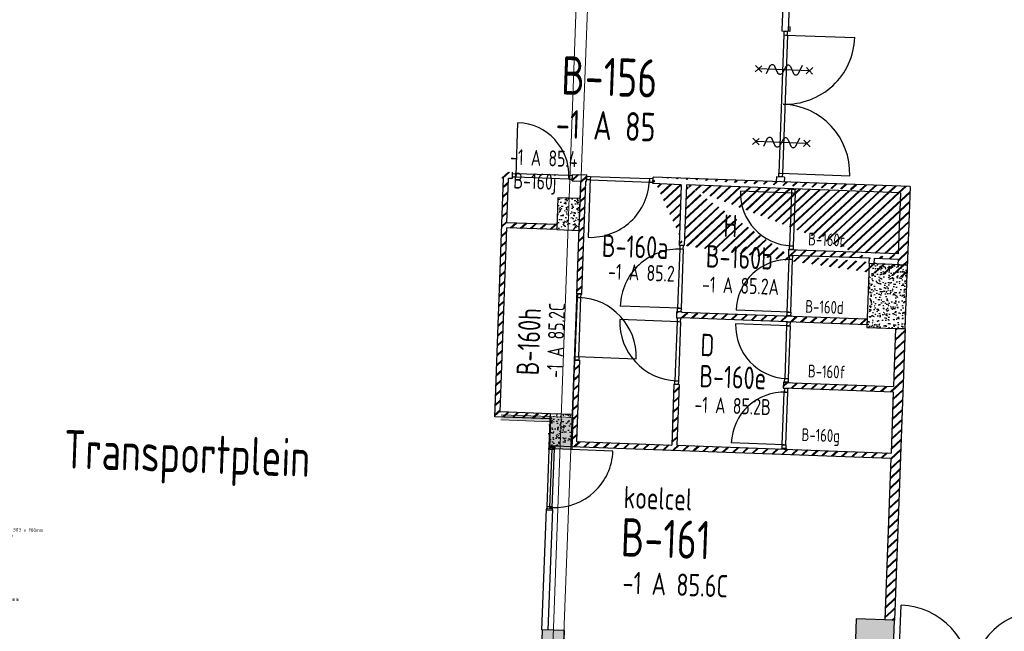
# Model space of a CAD drawing. Header units: millimetres. Extents: x 119024465 to 119292677, y 483022511 to 483148062.
# Tile 87 of 162: x 119100415 to 119115853, y 483065751 to 483075342. Entities that reach past the tile are written whole.
import ezdxf
from ezdxf.enums import TextEntityAlignment as Align

# ---------------------------------------------------------------- set-up
doc = ezdxf.new("R2010")
doc.units = ezdxf.units.MM
doc.header["$LTSCALE"] = 100
doc.linetypes.add('ACAD_ISO07W100', pattern=[3, 0, -3])
doc.layers.get('0').update_dxf_attribs({"linetype": 'CONTINUOUS'})
doc.layers.get('Defpoints').update_dxf_attribs({"linetype": 'CONTINUOUS'})
doc.layers.add('(22) Binnenwanden', color=1, linetype='CONTINUOUS', lineweight=0)
for name, color, linetype in [('200', 2, 'CONTINUOUS'), ('200-3D', 1, 'CONTINUOUS'), ('204', 1, 'CONTINUOUS'), ('22 Binnenwanden', 7, 'CONTINUOUS'), ('22 Binnenwanden Doorsnede-arcering', 7, 'CONTINUOUS'), ('28 Hoofddraagconstrunctie.CONSTRUCTEUR', 7, 'CONTINUOUS'), ('28 Hoofddraagconstrunctie.CONSTRUCTEUR Doorsnede-arcering', 7, 'CONTINUOUS'), ('AL22----', 2, 'CONTINUOUS'), ('AL22----_ARC', 8, 'CONTINUOUS'), ('AL28----', 4, 'CONTINUOUS'), ('AL28----_ARC', 8, 'CONTINUOUS'), ('AL32----', 6, 'CONTINUOUS'), ('APPARAAT', 3, 'CONTINUOUS'), ('BEMATING', 7, 'CONTINUOUS'), ('BT00----_HOTELNRS', 3, 'CONTINUOUS'), ('BT00----_RUIMTENRS', 7, 'CONTINUOUS'), ('BT00----_TEKST', 1, 'CONTINUOUS'), ('LAYER22', 12, 'CONTINUOUS'), ('LAYER32', 7, 'CONTINUOUS')]:
    doc.layers.add(name, color=color, linetype=linetype)
doc.layers.add('AL$3----_Hulplijnen', color=6, linetype='ACAD_ISO07W100', plot=False)
doc.styles.get("Standard").update_dxf_attribs({"font": 'ISOCP.SHX'})
doc.dimstyles.new('GB-HOME', dxfattribs={"dimscale": 20, "dimtxt": 2.5, "dimasz": 2.5, "dimexe": 1, "dimexo": 1, "dimgap": 1, "dimtad": 1, "dimdec": 0, "dimzin": 0, "dimdsep": 46, "dimtxsty": 'Standard', "dimcen": 0.09, "dimadec": 0, "dimazin": 0, "dimtfac": 1, "dimtdec": 0, "dimtofl": 0, "dimtmove": 0, "dimatfit": 3, "dimfxl": 1, "dimtolj": 1, "dimtzin": 0, "dimarcsym": 0})
pattern_1 = [(42.91200747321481, (119019962.2742813, 483024813.6206701), (-74.89618102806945, 80.56402464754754), []), (42.91200747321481, (119019962.8207955, 483024828.6107109), (-74.89618102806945, 80.56402464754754), [])]

# ---------------------------------------------------------------- blocks, each defined once
blk = doc.blocks.new('KOLOM')
at = {"layer": 'AL28----', "linetype": 'Continuous'}
for p, q in [((0.5, 0.5), (-0.5, 0.5)), ((-0.5, 0.5), (-0.5, -0.5)), ((0.5, -0.5), (0.5, 0.5)), ((-0.5, -0.5), (0.5, -0.5))]:
    blk.add_line(p, q, dxfattribs=at)
blk = doc.blocks.new('500X350')
at = {"layer": 'AL28----_ARC'}
h = blk.add_hatch(dxfattribs=at)
h.set_pattern_fill('AR-CONC', color=256, style=0)
h.set_pattern_definition([(50, (-84509.61414888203, -60757.03995125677), (182.1846689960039, -15.93908553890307), [19.05, -209.55]), (355, (-84509.61414888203, -60757.03995125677), (-35.24282597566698, 191.05664288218), [15.24, -167.64]), (100.451, (-84494.43214888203, -60758.36820125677), (146.9425016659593, 175.1166878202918), [16.19, -178.09]), (46.18420000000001, (-84509.61414888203, -60706.23995125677), (271.0790408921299, -42.04232793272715), [28.575, -314.325]), (96.6356, (-84487.02424888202, -60709.74345125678), (237.4042344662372, 247.4255558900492), [24.285, -267.135]), (351.1840000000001, (-84509.61414888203, -60706.23995125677), (237.4046058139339, 247.4251178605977), [22.86, -251.46]), (21, (-84484.21414888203, -60718.93995125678), (151.6148798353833, -102.2655185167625), [19.05, -209.55]), (326.0000000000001, (-84484.21414888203, -60718.93995125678), (61.80202834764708, 184.1879661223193), [15.24, -167.64]), (71.4514, (-84471.57964888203, -60727.46205125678), (213.4164907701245, 81.92285771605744), [16.19, -178.09]), (37.50000000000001, (-84509.61414888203, -60757.03995125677), (3.088603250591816, 84.55503887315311), [0, -165.608, 0, -170.18, 0, -168.275]), (7.499999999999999, (-84509.61414888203, -60757.03995125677), (66.81966251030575, 100.1805748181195), [0, -97.028, 0, -161.798, 0, -64.135]), (327.5, (-84566.25614888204, -60757.03995125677), (135.5905951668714, -5.72874399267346), [0, -63.5, 0, -198.12, 0, -262.89]), (317.5, (-84591.65614888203, -60757.03995125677), (148.129181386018, 25.42649103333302), [0, -82.55, 0, -131.572, 0, -186.69])])
h.paths.add_polyline_path([(-250, 175), (-250, -175), (250, -175), (250, 175)])
at = {"layer": 'AL28----', "xscale": 500, "yscale": 350, "zscale": 2600}
blk.add_blockref('KOLOM', (0, 0), dxfattribs=at)
blk = doc.blocks.new('600x1000')
at = {"layer": 'AL28----_ARC'}
h = blk.add_hatch(dxfattribs=at)
h.set_pattern_fill('AR-CONC', color=256, style=0)
h.set_pattern_definition([(50, (-93318.17656066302, -55761.95239594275), (182.1846689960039, -15.93908553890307), [19.05, -209.55]), (355, (-93318.17656066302, -55761.95239594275), (-35.24282597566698, 191.05664288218), [15.24, -167.64]), (100.451, (-93302.99456066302, -55763.28064594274), (146.9425016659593, 175.1166878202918), [16.19, -178.09]), (46.18420000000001, (-93318.17656066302, -55711.15239594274), (271.0790408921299, -42.04232793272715), [28.575, -314.325]), (96.6356, (-93295.58666066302, -55714.65589594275), (237.4042344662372, 247.4255558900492), [24.285, -267.135]), (351.1840000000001, (-93318.17656066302, -55711.15239594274), (237.4046058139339, 247.4251178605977), [22.86, -251.46]), (21, (-93292.77656066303, -55723.85239594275), (151.6148798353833, -102.2655185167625), [19.05, -209.55]), (326.0000000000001, (-93292.77656066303, -55723.85239594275), (61.80202834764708, 184.1879661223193), [15.24, -167.64]), (71.4514, (-93280.14206066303, -55732.37449594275), (213.4164907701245, 81.92285771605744), [16.19, -178.09]), (37.50000000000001, (-93318.17656066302, -55761.95239594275), (3.088603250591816, 84.55503887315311), [0, -165.608, 0, -170.18, 0, -168.275]), (7.499999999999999, (-93318.17656066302, -55761.95239594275), (66.81966251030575, 100.1805748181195), [0, -97.028, 0, -161.798, 0, -64.135]), (327.5, (-93374.81856066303, -55761.95239594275), (135.5905951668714, -5.72874399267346), [0, -63.5, 0, -198.12, 0, -262.89]), (317.5, (-93400.21856066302, -55761.95239594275), (148.129181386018, 25.42649103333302), [0, -82.55, 0, -131.572, 0, -186.69])])
h.paths.add_polyline_path([(-300, -500), (300, -500), (300, 500), (-300, 500)])
at = {"layer": 'AL28----', "xscale": 600, "yscale": 1000, "zscale": 2600}
blk.add_blockref('KOLOM', (0, 0), dxfattribs=at)
blk = doc.blocks.new('114-31b')
at = {"color": 0, "linetype": 'Continuous'}
for p, q in [((-49.99999994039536, 449.9999999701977), (50.00000011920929, 349.9999999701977)), ((50.00000005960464, 449.9999999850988), (-49.99999994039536, 349.9999999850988)), ((0, 399.9999999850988), (5.960464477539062e-08, -400)), ((-75.22076380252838, 278.9749930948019), (52.90113949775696, 224.7435648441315)), ((-53.78419476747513, 99.46940438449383), (53.34266716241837, 150.804756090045)), ((-53.34266716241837, 25.53059560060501), (53.34266716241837, -25.53059561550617)), ((-53.34266716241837, -150.2564351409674), (52.9011395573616, -99.46940438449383)), ((-53.78419476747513, -224.1952439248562), (74.77923619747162, -278.9116318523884)), ((-49.99999988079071, -349.9999998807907), (50.00000017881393, -449.9999998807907)), ((50.00000011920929, -349.9999998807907), (-49.99999988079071, -449.9999998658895))]:
    blk.add_line(p, q, dxfattribs=at)
for points in [[(74.77923613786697, 187.6370802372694, 0.1085803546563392), (71.06170707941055, 204.554047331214, 0.1021137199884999), (60.13457524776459, 219.3489430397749, 0.04519307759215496), (52.90113949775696, 224.7435648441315, 0.02457701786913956)], [(53.34266716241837, 150.804756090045, 0.04259042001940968), (60.13457524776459, 155.9252174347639, 0.1021137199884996), (71.06170707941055, 170.7201131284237, 0.1085803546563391), (74.77923613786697, 187.6370802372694, 0.1085803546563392)], [(-53.78419476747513, 99.46940438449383, 0.04259042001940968), (-60.57610285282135, 94.34894302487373, 0.1021137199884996), (-71.50323468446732, 79.55404733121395, 0.1085803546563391), (-75.22076380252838, 62.6370802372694, 0.1085803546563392)], [(-75.22076380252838, 62.6370802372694, 0.1085803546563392), (-71.50323474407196, 45.72011312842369, 0.1021137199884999), (-60.57610285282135, 30.92521743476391, 0.04519307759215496), (-53.34266716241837, 25.53059560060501, 0.02457701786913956)], [(-75.22076380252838, -187.3629197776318, -0.1085803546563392), (-71.50323468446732, -170.4459526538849, -0.1021137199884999), (-60.57610285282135, -155.6510569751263, -0.04519307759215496), (-53.34266716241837, -150.2564351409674, -0.02457701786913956)], [(74.77923619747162, -62.3629197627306, -0.1085803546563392), (71.0617071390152, -79.27988687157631, -0.1021137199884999), (60.13457524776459, -94.07478255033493, -0.04519307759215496), (52.9011395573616, -99.46940438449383, -0.02457701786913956)], [(53.34266716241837, -25.53059561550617, -0.04259042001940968), (60.13457524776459, -30.65105697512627, -0.1021137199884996), (71.06170707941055, -45.44595265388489, -0.1085803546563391), (74.77923619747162, -62.3629197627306, -0.1085803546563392)], [(-53.78419476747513, -224.1952439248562, -0.04259042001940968), (-60.57610285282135, -219.0747825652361, -0.1021137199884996), (-71.50323474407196, -204.2798868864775, -0.1085803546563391), (-75.22076380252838, -187.3629197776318, -0.1085803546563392)]]:
    blk.add_lwpolyline(points, format="xyb", dxfattribs=at)
blk = doc.blocks.new('32-PPRAS')
at = {"layer": 'LAYER32', "color": 2, "linetype": 'Continuous'}
blk.add_lwpolyline([(0, 90), (-50, 90), (-50, 0), (0, 0)], close=True, dxfattribs=at)
blk = doc.blocks.new('32-PPLAS')
at = {"layer": 'LAYER32', "color": 2, "linetype": 'Continuous'}
blk.add_lwpolyline([(0, 90), (50, 90), (50, 0), (0, 0)], close=True, dxfattribs=at)
blk = doc.blocks.new('deur90')
at = {"layer": 'LAYER22', "color": 2, "linetype": 'Continuous'}
for points in [[(-227.4084380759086, 1169.867195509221), (-327.4084380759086, 1169.867195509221)], [(-327.4084380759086, 199.8671955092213), (-227.4084380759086, 199.8671955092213)]]:
    blk.add_lwpolyline(points, dxfattribs=at)
at = {"layer": 'LAYER32', "color": 1, "linetype": 'Continuous'}
blk.add_lwpolyline([(-317.4084380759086, 225.4296955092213, -0.4142135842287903), (-1236.845938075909, 1144.867195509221), (-317.4084380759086, 1144.867195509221)], format="xyb", dxfattribs=at)
for points in [[(-317.4084380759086, 224.8671955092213), (-317.4084380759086, 1144.867195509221), (-277.4084380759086, 1144.867195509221), (-277.4084380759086, 224.8671955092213), (-317.4084380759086, 224.8671955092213), (-317.4084380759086, 1144.867195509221)], [(-232.4084380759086, 1134.867195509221), (-232.4084380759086, 234.8671955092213)]]:
    blk.add_lwpolyline(points, dxfattribs=at)
at = {"layer": 'LAYER32', "yscale": -1, "rotation": 270.0000006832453}
for name, p in [('32-PPLAS', (-232.4084380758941, 1184.867195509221)), ('32-PPRAS', (-232.4084380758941, 184.8671955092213))]:
    blk.add_blockref(name, p, dxfattribs=at)
blk = doc.blocks.new('*D267')
at = {"color": 0, "linetype": 'ByBlock', "transparency": 16777216}
for p, q in [((-33173.45750843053, 88621.70474249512), (-32735.62501809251, 88621.70474249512)), ((-32755.62501809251, 88571.70474249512), (-32755.62501809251, 87757.03496323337)), ((-33068.45750843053, 87707.03496323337), (-32735.62501809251, 87707.03496323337))]:
    blk.add_line(p, q, dxfattribs=at)
for points in [[(-32763.95835142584, 88571.70474249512), (-32747.29168475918, 88571.70474249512), (-32755.62501809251, 88621.70474249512)], [(-32763.95835142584, 87757.03496323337), (-32747.29168475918, 87757.03496323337), (-32755.62501809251, 87707.03496323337)]]:
    blk.add_solid(points, dxfattribs=at)
at = {"layer": 'Defpoints', "color": 0, "linetype": 'ByBlock', "transparency": 16777216}
for p in [(-33193.45750843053, 88621.70474249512), (-33088.45750843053, 87707.03496323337), (-32755.62501809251, 87707.03496323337)]:
    blk.add_point(p, dxfattribs=at)
at = {"color": 0, "linetype": 'ByBlock', "transparency": 16777216, "insert": (-32800.62501809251, 88164.36985286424), "char_height": 50, "attachment_point": 5, "rotation": 90}
blk.add_mtext('\\A1;930', dxfattribs=at)
blk = doc.blocks.new('*D266')
at = {"color": 0, "linetype": 'ByBlock', "transparency": 16777216}
for p, q in [((-33068.45750843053, 87707.03496323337), (-32735.62501809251, 87707.03496323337)), ((-32755.62501809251, 87657.03496323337), (-32755.62501809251, 87457.03496323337)), ((-33068.45750843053, 87407.03496323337), (-32735.62501809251, 87407.03496323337))]:
    blk.add_line(p, q, dxfattribs=at)
for points in [[(-32763.95835142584, 87657.03496323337), (-32747.29168475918, 87657.03496323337), (-32755.62501809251, 87707.03496323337)], [(-32763.95835142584, 87457.03496323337), (-32747.29168475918, 87457.03496323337), (-32755.62501809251, 87407.03496323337)]]:
    blk.add_solid(points, dxfattribs=at)
at = {"layer": 'Defpoints', "color": 0, "linetype": 'ByBlock', "transparency": 16777216}
for p in [(-33088.45750843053, 87707.03496323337), (-33088.45750843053, 87407.03496323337), (-32755.62501809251, 87407.03496323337)]:
    blk.add_point(p, dxfattribs=at)
at = {"color": 0, "linetype": 'ByBlock', "transparency": 16777216, "insert": (-32800.62501809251, 87557.03496323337), "char_height": 50, "attachment_point": 5, "rotation": 90}
blk.add_mtext('\\A1;320', dxfattribs=at)
blk = doc.blocks.new('*D265')
at = {"color": 0, "linetype": 'ByBlock', "transparency": 16777216}
for p, q in [((-33388.45750843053, 87387.03496323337), (-33388.45750843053, 87249.93940262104)), ((-33088.45750843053, 87387.03496323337), (-33088.45750843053, 87249.93940262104)), ((-33338.45750843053, 87269.93940262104), (-33138.45750843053, 87269.93940262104))]:
    blk.add_line(p, q, dxfattribs=at)
for points in [[(-33338.45750843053, 87278.27273595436), (-33338.45750843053, 87261.6060692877), (-33388.45750843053, 87269.93940262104)], [(-33138.45750843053, 87278.27273595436), (-33138.45750843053, 87261.6060692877), (-33088.45750843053, 87269.93940262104)]]:
    blk.add_solid(points, dxfattribs=at)
at = {"layer": 'Defpoints', "color": 0, "linetype": 'ByBlock', "transparency": 16777216}
for p in [(-33388.45750843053, 87407.03496323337), (-33088.45750843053, 87407.03496323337), (-33088.45750843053, 87269.93940262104)]:
    blk.add_point(p, dxfattribs=at)
at = {"color": 0, "linetype": 'ByBlock', "transparency": 16777216, "insert": (-33238.45750843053, 87314.93940262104), "char_height": 50, "attachment_point": 5}
blk.add_mtext('\\A1;320', dxfattribs=at)
blk = doc.blocks.new('Wall_43_1', base_point=(2649.420300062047, 43278.9725123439))
at = {"layer": '22 Binnenwanden Doorsnede-arcering', "linetype": 'Continuous', "lineweight": 0, "true_color": 0x738ac1}
blk.add_hatch(color=163, dxfattribs=at).paths.add_polyline_path([(2649.420300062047, 43278.97251010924), (2649.420300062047, 43198.97251234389), (3431.255649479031, 43198.97251234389), (3431.255649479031, 43278.97251010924)])
at = {"layer": '22 Binnenwanden', "color": 2, "linetype": 'Continuous', "lineweight": 0, "flags": 128}
for points in [[(3431.255649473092, 43278.97251240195), (2649.420300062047, 43278.9725123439)], [(3431.255649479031, 43198.97251240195), (3431.255649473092, 43278.97251240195)], [(2649.420300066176, 43198.9725123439), (3431.255649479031, 43198.97251240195)]]:
    blk.add_lwpolyline(points, dxfattribs=at)
blk = doc.blocks.new('Column_26_1', base_point=(3606.255653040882, 43028.97251239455))
at = {"layer": '28 Hoofddraagconstrunctie.CONSTRUCTEUR Doorsnede-arcering', "linetype": 'Continuous', "lineweight": 0, "true_color": 0x415994}
blk.add_hatch(color=165, dxfattribs=at).paths.add_polyline_path([(3431.255649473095, 42778.97251238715), (3781.255656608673, 42778.97251238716), (3781.25565660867, 43278.97251240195), (3431.255649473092, 43278.97251240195)])
at = {"layer": '28 Hoofddraagconstrunctie.CONSTRUCTEUR', "color": 3, "linetype": 'Continuous', "lineweight": 0, "flags": 128}
blk.add_lwpolyline([(3431.255649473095, 42778.97251238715), (3781.255656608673, 42778.97251238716), (3781.25565660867, 43278.97251240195), (3431.255649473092, 43278.97251240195)], close=True, dxfattribs=at)
blk = doc.blocks.new('vloergootlang')
at = {"layer": '200', "linetype": 'Continuous'}
for p, q in [((-192.777848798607, 303.9561844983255), (-192.777848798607, 1218.625963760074)), ((-162.777848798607, 303.9561844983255), (-162.777848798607, 1185.796908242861)), ((-132.777848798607, 303.9561844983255), (-132.777848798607, 1185.796908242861)), ((-102.777848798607, 303.9561844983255), (-102.777848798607, 1218.625963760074)), ((-297.777848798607, 3.956184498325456), (-297.777848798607, 303.9561844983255)), ((-297.777848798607, 303.9561844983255), (2.22215120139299, 303.9561844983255)), ((2.22215120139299, 303.9561844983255), (2.22215120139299, 3.956184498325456)), ((2.22215120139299, 3.956184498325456), (-297.777848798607, 3.956184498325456))]:
    blk.add_line(p, q, dxfattribs=at)
at = {"layer": '204', "linetype": 'Continuous'}
for p, q in [((-267.777848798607, 33.95618449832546), (-267.777848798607, 273.9561844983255)), ((-267.777848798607, 33.95618449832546), (-27.77784879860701, 273.9561844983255)), ((-27.77784879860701, 33.95618449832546), (-267.777848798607, 273.9561844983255)), ((-267.777848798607, 273.9561844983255), (-27.77784879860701, 273.9561844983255)), ((-27.77784879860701, 273.9561844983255), (-27.77784879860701, 33.95618449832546)), ((-27.77784879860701, 33.95618449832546), (-267.777848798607, 33.95618449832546))]:
    blk.add_line(p, q, dxfattribs=at)
blk.add_circle((-147.777848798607, 153.9561844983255), 63.67861095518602, dxfattribs=at)
at = {"layer": 'APPARAAT', "linetype": 'Continuous'}
for p, q in [((-192.777848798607, 1218.625963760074), (-102.777848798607, 1218.625963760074)), ((-162.777848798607, 1185.796908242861), (-132.777848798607, 1185.796908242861))]:
    blk.add_line(p, q, dxfattribs=at)
at = {"layer": 'BEMATING', "linetype": 'Continuous'}
for p, q in [((170.109062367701, -128.8836816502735), (-123.3442110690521, 438.1427632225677)), ((162.7729940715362, -312.1895268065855), (-123.3442110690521, 115.5243961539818)), ((174.9999209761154, -221.7585067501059), (-40.199175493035, 135.0768263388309))]:
    blk.add_line(p, q, dxfattribs=at)
at = {"layer": 'BEMATING'}
for s, p in [('Bouwkundige sleuf 915 x 303 x 100mm', (525.2610833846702, 937.5511639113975)), ('sparing rond/vierk 230mm', (525.2610833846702, 845.8844972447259)), ('afvoer %%c 70mm', (525.2610833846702, 754.217830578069)), ('Bouwkundige sleuf 930 x 100 x 100mm', (176.8486523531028, -154.2919627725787)), ('sparing vierk 320x320x350mm', (176.8486523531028, -245.9586294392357)), ('afvoer %%c 75mm', (176.8486523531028, -337.6252961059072))]:
    blk.add_text(s, height=55, dxfattribs=at).set_placement(p)
at = {"layer": 'BEMATING', "linetype": 'Continuous'}
for base, p1, p2, text, picture, middle in [((335.0546415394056, 303.9561844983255), (-102.777848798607, 1218.625963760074), (2.22215120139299, 303.9561844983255), '930', '*D267', (290.0546415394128, 761.2910741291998)), ((335.0546415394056, 3.956184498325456), (2.22215120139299, 303.9561844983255), (2.22215120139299, 3.956184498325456), '320', '*D266', (290.0546415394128, 153.9561844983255))]:
    dim = blk.add_linear_dim(base=base, p1=p1, p2=p2, angle=90, text=text, dimstyle='GB-HOME', dxfattribs=at)
    dim.commit()
    dim.dimension.update_dxf_attribs({"geometry": picture, "text_midpoint": middle, "insert": (33090.67965963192, -87403.07877873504)})
dim = blk.add_linear_dim(base=(2.22215120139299, -133.1393761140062), p1=(-297.777848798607, 3.956184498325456), p2=(2.22215120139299, 3.956184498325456), text='320', dimstyle='GB-HOME', dxfattribs=at)
dim.commit()
dim.dimension.update_dxf_attribs({"geometry": '*D265', "text_midpoint": (-147.777848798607, -88.13937611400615), "insert": (33090.67965963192, -87403.07877873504)})

msp = doc.modelspace()

# ---------------------------------------------------------------- hatches: boundary and pattern name
at = {"layer": 'AL22----_ARC'}
h = msp.add_hatch(dxfattribs=at)
h.set_pattern_fill('SCHOON', color=256, scale=2, angle=-2.087992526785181, style=0, pattern_type=2)
h.set_pattern_definition(pattern_1)
h.paths.add_polyline_path([(119109079.1874106, 483072817.027702), (119109082.8308385, 483072916.9613072), (119109307.7011574, 483072908.7628759), (119109304.0577295, 483072808.8292708), (119109293.999145, 483072809.1959916), (119109229.512059, 483071040.4147163), (119109149.5651749, 483071043.3294586), (119109214.0522609, 483072812.1107339)])
h = msp.add_hatch(dxfattribs=at)
h.set_pattern_fill('SCHOON', color=256, scale=2, angle=-2.087992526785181, style=0, pattern_type=2)
h.set_pattern_definition(pattern_1)
edge = h.paths.add_edge_path()
edge.add_line((119114379.2663935, 483072723.8612894), (119114327.165375, 483071294.8107361))
edge.add_line((119114379.2663935, 483072723.8612894), (119110347.0106507, 483072870.8712261))
edge.add_line((119114225.722558, 483072629.3928262), (119114190.7001076, 483071668.781047))
edge.add_line((119114225.722558, 483072629.3928262), (119110867.9534258, 483072751.8120027))
edge.add_line((119112468.9273571, 483071651.5011221), (119113738.3422247, 483071605.2201788))
edge.add_line((119114190.7001076, 483071668.7810469), (119112471.8420994, 483071731.4480062))
edge.add_line((119112471.8420994, 483071731.4480062), (119112468.9273571, 483071651.5011221))
edge.add_line((119114184.551823, 483071500.1430882), (119114334.7103133, 483071494.6685371))
edge.add_line((119113815.0555666, 483071513.6143621), (119113735.1086825, 483071516.5291044))
edge.add_line((119113818.2891088, 483071602.3054366), (119114187.7853653, 483071588.8341628))
edge.add_line((119114187.7853653, 483071588.8341628), (119114184.551823, 483071500.1430882))
edge.add_line((119113815.0555666, 483071513.6143621), (119113818.2891088, 483071602.3054366))
edge.add_line((119113735.1086825, 483071516.5291043), (119113738.3422247, 483071605.2201788))
edge.add_line((119110788.0065417, 483072754.7267449), (119110343.3672228, 483072770.937621))
edge.add_line((119110343.3672228, 483072770.937621), (119110347.0106507, 483072870.8712261))
edge.add_line((119110833.2497753, 483071799.9444138), (119110753.3028912, 483071802.8591561))
edge.add_line((119110788.0065417, 483072754.7267449), (119110753.3028912, 483071802.8591561))
edge.add_line((119110867.9534258, 483072751.8120026), (119110833.2497753, 483071799.9444138))
h = msp.add_hatch(dxfattribs=at)
h.set_pattern_fill('SCHOON', color=256, scale=2, angle=-2.087992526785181, style=0, pattern_type=2)
h.set_pattern_definition(pattern_1)
h.paths.add_polyline_path([(119113703.3197743, 483070644.6083996), (119110794.9937827, 483070750.64156), (119110795.3581254, 483070760.6349205), (119110715.4112413, 483070763.5496628), (119110711.7678135, 483070663.6160576), (119110791.7146976, 483070660.7013153), (119110792.0790403, 483070670.6946759), (119113700.405032, 483070564.6615155)])
h = msp.add_hatch(dxfattribs=at)
h.set_pattern_fill('SCHOON', color=256, scale=2, angle=-2.087992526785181, style=0, pattern_type=2)
h.set_pattern_definition(pattern_1)
h.paths.add_polyline_path([(119110753.8230477, 483069621.3918221), (119110673.8761636, 483069624.3065644), (119110639.1725131, 483068672.4389755), (119109145.1651165, 483068726.9082222), (119109191.6204091, 483070001.105223), (119109111.673525, 483070004.0199653), (119109062.3034901, 483068649.8760803), (119114073.9737871, 483068467.1581727), (119113981.4307192, 483065928.8446025), (119114131.3311269, 483065923.3794606), (119114298.017952, 483070495.3418952), (119114148.1175443, 483070500.807037), (119114114.8257221, 483069587.6637201), (119112395.967714, 483069650.3306795), (119112393.0529717, 483069570.3837954), (119114111.9109799, 483069507.716836), (119114076.8885294, 483068547.1050568), (119110719.1193972, 483068669.5242332)])
at = {"layer": 'AL28----_ARC'}
h = msp.add_hatch(dxfattribs=at)
h.set_pattern_fill('AR-CONC', color=256, angle=-2.087992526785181, style=0)
h.set_pattern_definition([(47.91200747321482, (119019962.2742813, 483024813.6206701), (181.4829786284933, -22.56626980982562), [19.05, -209.55]), (352.9120074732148, (119019962.2742813, 483024813.6206701), (-28.25841556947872, 192.213838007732), [15.24, -167.64]), (98.3630074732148, (119019977.3978074, 483024811.7401567), (153.2251895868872, 169.6466752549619), [16.19, -178.09]), (44.09620747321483, (119019964.1251427, 483024864.3869415), (269.3672764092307, -51.89098330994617), [28.575, -314.325]), (94.54760747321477, (119019986.5723966, 483024860.0627209), (246.2613818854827, 238.6116259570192), [24.285, -267.135]), (349.0960074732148, (119019964.1251427, 483024864.3869415), (246.2617370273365, 238.6111746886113), [22.86, -251.46]), (18.91200747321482, (119019989.045563, 483024850.7699429), (147.7882449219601, -107.7215982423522), [19.05, -209.55]), (323.9120074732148, (119019989.045563, 483024850.7699429), (68.47175066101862, 181.813962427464), [15.24, -167.64]), (69.36340747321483, (119020001.3611778, 483024841.7931723), (216.2595933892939, 74.09278923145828), [16.19, -178.09]), (35.41200747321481, (119019962.2742813, 483024813.6206701), (6.1672544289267, 84.38636762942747), [0, -165.608, 0, -170.18, 0, -168.275]), (5.412007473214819, (119019962.2742813, 483024813.6206701), (70.42530466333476, 97.67953384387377), [0, -97.028, 0, -161.798, 0, -64.135]), (325.4120074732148, (119019905.6698887, 483024815.6843805), (135.2918473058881, -10.66508593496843), [0, -63.5, 0, -198.12, 0, -262.8899999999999]), (315.4120074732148, (119019880.286753, 483024816.6098112), (148.9572270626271, 20.01262926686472), [0, -82.54999999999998, 0, -131.572, 0, -186.69])])
h.paths.add_polyline_path([(119114131.3311269, 483065923.3794606), (119113531.7294962, 483065945.2400279), (119113502.7642446, 483065150.7678671), (119108940.7951706, 483065317.0903494), (119108957.0084247, 483065761.7948923), (119108607.2408067, 483065774.5468898), (119108583.7406969, 483065129.9751368), (119114095.0790196, 483064929.0400897)])

# ---------------------------------------------------------------- linework, layer by layer
at = {"layer": '(22) Binnenwanden', "lineweight": 30}
for p, q in [((119112372.05610347, 483075177.8444001), (119112394.72019836, 483075775.3927652)), ((119112471.98425254, 483075174.0542783), (119112494.64834744, 483075771.60264343)), ((119108603.47297856, 483065775.83025), (119108675.18330987, 483067666.50323033)), ((119108703.40112764, 483065772.04012835), (119108775.11145894, 483067662.71310866))]:
    msp.add_line(p, q, dxfattribs=at)
at = {"layer": 'AL$3----_Hulplijnen', "linetype": 'Continuous', "lineweight": 0, "flags": 128}
for points in [[(119122863.6543686, 483065004.6135485), (119108773.016046, 483065518.3368783), (119110044.572373, 483100395.1650671)], [(119123496.2341921, 483064886.9709145), (119108936.6258379, 483065439.1945624), (119110161.4099425, 483097731.1417621)]]:
    msp.add_lwpolyline(points, dxfattribs=at)
at = {"layer": 'AL22----'}
for p, q in [((119112366.5623178, 483075238.8625426), (119112363.6840098, 483075159.9149945)), ((119112492.4786603, 483075234.2718235), (119112489.6003522, 483075155.3242755)), ((119112489.6003522, 483075155.3242755), (119112363.6840098, 483075159.9149945)), ((119108139.8115225, 483072851.275924), (119108143.4549503, 483072951.2095292)), ((119109079.1874106, 483072817.027702), (119109082.8308385, 483072916.9613072)), ((119109082.8308385, 483072916.9613072), (119109307.7011574, 483072908.7628759)), ((119109304.0577295, 483072808.8292708), (119109307.7011574, 483072908.7628759)), ((119112280.5409858, 483072879.4301256), (119112277.6626778, 483072800.4825775)), ((119112406.4573282, 483072874.8394065), (119112280.5409858, 483072879.4301256)), ((119107863.4125849, 483069113.8648705), (119107999.8589587, 483072856.3783825)), ((119108054.4840191, 483072158.9250845), (119108079.8058428, 483072853.4636402)), ((119108139.8115225, 483072851.275924), (119108079.8058428, 483072853.4636402)), ((119109079.1874106, 483072817.027702), (119109214.0522609, 483072812.1107339)), ((119109149.5651749, 483071043.3294586), (119109214.0522609, 483072812.1107339)), ((119109229.512059, 483071040.4147163), (119109293.999145, 483072809.1959916)), ((119109293.999145, 483072809.1959916), (119109304.0577295, 483072808.8292708)), ((119110343.3672228, 483072770.937621), (119110347.0106507, 483072870.8712261)), ((119110788.0065417, 483072754.7267449), (119110343.3672228, 483072770.937621)), ((119114379.2663935, 483072723.8612894), (119110347.0106507, 483072870.8712261)), ((119110788.0065417, 483072754.7267449), (119110753.3028912, 483071802.8591561)), ((119110867.9534258, 483072751.8120026), (119110833.2497753, 483071799.9444138)), ((119114225.722558, 483072629.3928262), (119110867.9534258, 483072751.8120026)), ((119112406.4573282, 483072874.8394065), (119112403.5790202, 483072795.8918585)), ((119114379.2663935, 483072723.8612894), (119114327.165375, 483071294.8107361)), ((119112506.8645498, 483072692.0597855), (119112506.4774356, 483072681.44184)), ((119112586.4243197, 483072678.5270977), (119112506.4774356, 483072681.44184)), ((119112586.8114339, 483072689.1450432), (119112586.4243197, 483072678.5270977)), ((119114225.722558, 483072629.3928262), (119114190.7001076, 483071668.7810469)), ((119108838.9628193, 483072130.3241758), (119108054.4840191, 483072158.9250845)), ((119108838.9628193, 483072130.3241758), (119108836.048077, 483072050.3772916)), ((119107946.2742113, 483069190.8970124), (119108051.5692768, 483072078.9782004)), ((119108836.048077, 483072050.3772916), (119108051.5692768, 483072078.9782004)), ((119110833.2497753, 483071799.9444138), (119110753.3028912, 483071802.8591561)), ((119112468.9273571, 483071651.5011221), (119112468.5402429, 483071640.8831766)), ((119112471.8420994, 483071731.4480062), (119112468.9273571, 483071651.5011221)), ((119112468.9273571, 483071651.5011221), (119113738.3422247, 483071605.2201788)), ((119112471.8420994, 483071731.4480062), (119112472.2292136, 483071742.0659518)), ((119114190.7001076, 483071668.7810469), (119112471.8420994, 483071731.4480062)), ((119112552.1760977, 483071739.1512095), (119112472.2292136, 483071742.0659518)), ((119112548.8742412, 483071648.5863798), (119112548.487127, 483071637.9684343)), ((119112551.7889835, 483071728.5332639), (119112552.1760977, 483071739.1512095)), ((119112548.487127, 483071637.9684343), (119112468.5402429, 483071640.8831766)), ((119113735.1086825, 483071516.5291043), (119113738.3422247, 483071605.2201788)), ((119113815.0555666, 483071513.6143621), (119113735.1086825, 483071516.5291043)), ((119113815.0555666, 483071513.6143621), (119113818.2891088, 483071602.3054366)), ((119113818.2891088, 483071602.3054366), (119114187.7853653, 483071588.8341628)), ((119114187.7853653, 483071588.8341628), (119114184.551823, 483071500.1430882)), ((119114184.551823, 483071500.1430882), (119114334.7103133, 483071494.6685371)), ((119109149.5651749, 483071043.3294586), (119109229.512059, 483071040.4147163)), ((119110715.4112413, 483070763.5496628), (119110711.7678135, 483070663.6160576)), ((119110795.3581254, 483070760.6349205), (119110715.4112413, 483070763.5496628)), ((119110795.3581254, 483070760.6349205), (119110794.9937827, 483070750.64156)), ((119113703.3197743, 483070644.6083996), (119110794.9937827, 483070750.64156)), ((119110791.7146976, 483070660.7013153), (119110711.7678135, 483070663.6160576)), ((119110792.0790403, 483070670.6946759), (119110791.7146976, 483070660.7013153)), ((119110792.0790403, 483070670.6946759), (119113700.405032, 483070564.6615155)), ((119112430.9901644, 483070610.9424587), (119112430.6030502, 483070600.3245132)), ((119112510.5499343, 483070597.4097709), (119112430.6030502, 483070600.3245132)), ((119112433.9049067, 483070690.8893429), (119112434.2920209, 483070701.5072884)), ((119112514.238905, 483070698.5925461), (119112434.2920209, 483070701.5072884)), ((119112510.9370485, 483070608.0277165), (119112510.5499343, 483070597.4097709)), ((119112513.8517908, 483070687.9746006), (119112514.238905, 483070698.5925461)), ((119113703.3197743, 483070644.6083996), (119113700.405032, 483070564.6615155)), ((119114148.1175443, 483070500.807037), (119114114.8257221, 483069587.6637201)), ((119114298.017952, 483070495.3418952), (119114131.3311269, 483065923.3794606)), ((119114298.017952, 483070495.3418952), (119114148.1175443, 483070500.807037)), ((119109111.673525, 483070004.0199653), (119109062.3034901, 483068649.8760803)), ((119109111.673525, 483070004.0199653), (119109191.6204091, 483070001.105223)), ((119109191.6204091, 483070001.105223), (119109145.1651165, 483068726.9082222)), ((119112393.0529717, 483069570.3837954), (119112395.967714, 483069650.3306795)), ((119112395.967714, 483069650.3306795), (119112396.3548282, 483069660.948625)), ((119112395.967714, 483069650.3306795), (119114114.8257221, 483069587.6637201)), ((119112476.3017123, 483069658.0338827), (119112396.3548282, 483069660.948625)), ((119112475.9145981, 483069647.4159372), (119112476.3017123, 483069658.0338827)), ((119110673.8761636, 483069624.3065644), (119110639.1725131, 483068672.4389755)), ((119110753.8230477, 483069621.3918221), (119110673.8761636, 483069624.3065644)), ((119110753.8230477, 483069621.3918221), (119110719.1193972, 483068669.5242332)), ((119112393.0529717, 483069570.3837954), (119112392.6658575, 483069559.7658499)), ((119112472.6127416, 483069556.8511076), (119112392.6658575, 483069559.7658499)), ((119112393.0529717, 483069570.3837954), (119114111.9109799, 483069507.716836)), ((119112472.9998558, 483069567.4690531), (119112472.6127416, 483069556.8511076)), ((119114111.9109799, 483069507.716836), (119114076.8885294, 483068547.1050568)), ((119108730.790187, 483069162.2947482), (119107946.2742113, 483069190.8970124)), ((119108727.8754447, 483069082.3478641), (119107863.4125849, 483069113.8648705)), ((119108730.790187, 483069162.2947482), (119108727.8754447, 483069082.3478641)), ((119109145.1651165, 483068726.9082222), (119110639.1725131, 483068672.4389755)), ((119109062.3034901, 483068649.8760803), (119114073.9737871, 483068467.1581727)), ((119110719.1193972, 483068669.5242332), (119114076.8885294, 483068547.1050568)), ((119112358.0305213, 483068609.7720162), (119112358.4176355, 483068620.3899617)), ((119112438.3645196, 483068617.4752193), (119112358.4176355, 483068620.3899617)), ((119112437.9774054, 483068606.8572738), (119112438.3645196, 483068617.4752193)), ((119114073.9737871, 483068467.1581727), (119113981.4307192, 483065928.8446025)), ((119114131.3311269, 483065923.3794606), (119113981.4307192, 483065928.8446025))]:
    msp.add_line(p, q, dxfattribs=at)
at = {"layer": 'AL22----_ARC', "linetype": 'Continuous'}
for p, q in [((119107976.3769005, 483072857.2345028), (119108079.9539335, 483072953.5246801)), ((119107991.3669412, 483072856.6879886), (119108094.9439743, 483072952.9781659)), ((119107994.5007211, 483072709.4101943), (119108077.3623475, 483072786.4423361)), ((119107995.0472353, 483072724.400235), (119108077.9088617, 483072801.4323769)), ((119108131.837106, 483072851.5666591), (119108140.1022576, 483072859.2503403)), ((119107988.8328775, 483072553.9499886), (119108071.6945039, 483072630.9821304)), ((119107989.3793917, 483072568.9400294), (119108072.2410181, 483072645.9721712)), ((119107983.1650339, 483072398.4897829), (119108066.0266603, 483072475.5219247)), ((119107983.7115481, 483072413.4798236), (119108066.5731745, 483072490.5119655)), ((119107977.4971903, 483072243.0295773), (119108060.3588167, 483072320.0617191)), ((119107978.0437045, 483072258.019618), (119108060.9053309, 483072335.0517598)), ((119107971.8293467, 483072087.5693716), (119108054.690973, 483072164.6015134)), ((119107972.3758608, 483072102.5594124), (119108055.2374872, 483072179.5915542)), ((119108106.4161288, 483072076.9785673), (119108189.2777551, 483072154.0107091)), ((119108121.4061695, 483072076.4320531), (119108204.2677959, 483072153.4641949)), ((119108261.8763344, 483072071.3107237), (119108344.7379608, 483072148.3428655)), ((119108276.8663752, 483072070.7642095), (119108359.7280016, 483072147.7963513)), ((119108417.3365401, 483072065.64288), (119108500.1981665, 483072142.6750218)), ((119108432.3265809, 483072065.0963659), (119108515.1882073, 483072142.1285077)), ((119108572.7967458, 483072059.9750364), (119108655.6583721, 483072137.0071782)), ((119108587.7867865, 483072059.4285222), (119108670.6484129, 483072136.460664)), ((119108728.2569514, 483072054.3071928), (119108811.1185778, 483072131.3393346)), ((119108743.2469922, 483072053.7606786), (119108826.1086186, 483072130.7928204)), ((119107966.161503, 483071932.1091659), (119108049.0231294, 483072009.1413077)), ((119107966.7080172, 483071947.0992066), (119108049.5696436, 483072024.1313485)), ((119107960.4936594, 483071776.6489602), (119108043.3552858, 483071853.681102)), ((119107961.0401736, 483071791.639001), (119108043.9018, 483071868.6711428)), ((119107954.8258158, 483071621.1887545), (119108037.6874422, 483071698.2208963)), ((119107955.37233, 483071636.1787953), (119108038.2339564, 483071713.2109371)), ((119107949.1579722, 483071465.7285489), (119108032.0195986, 483071542.7606907)), ((119107949.7044863, 483071480.7185896), (119108032.5661128, 483071557.7507315)), ((119107943.4901286, 483071310.2683432), (119108026.351755, 483071387.300485)), ((119107944.0366427, 483071325.258384), (119108026.8982692, 483071402.2905258)), ((119107937.822285, 483071154.8081375), (119108020.6839114, 483071231.8402793)), ((119107938.3687991, 483071169.7981783), (119108021.2304256, 483071246.8303201)), ((119107932.1544413, 483070999.3479319), (119108015.0160677, 483071076.3800737)), ((119107932.7009555, 483071014.3379726), (119108015.5625819, 483071091.3701144)), ((119107926.4865977, 483070843.8877262), (119108009.3482241, 483070920.919868)), ((119107927.0331119, 483070858.8777669), (119108009.8947383, 483070935.9099088)), ((119107920.8187541, 483070688.4275205), (119108003.6803805, 483070765.4596623)), ((119107921.3652682, 483070703.4175612), (119108004.2268947, 483070780.449703)), ((119107915.1509105, 483070532.9673148), (119107998.0125369, 483070609.9994566)), ((119107915.6974246, 483070547.9573556), (119107998.5590511, 483070624.9894974)), ((119107909.4830668, 483070377.5071091), (119107992.3446933, 483070454.539251)), ((119107910.029581, 483070392.4971499), (119107992.8912074, 483070469.5292917)), ((119107903.8152232, 483070222.0469034), (119107986.6768496, 483070299.0790452)), ((119107904.3617374, 483070237.0369442), (119107987.2233638, 483070314.069086)), ((119107898.1473796, 483070066.5866978), (119107981.009006, 483070143.6188396)), ((119107898.6938938, 483070081.5767385), (119107981.5555202, 483070158.6088804)), ((119107892.479536, 483069911.1264921), (119107975.3411624, 483069988.1586339)), ((119107893.0260502, 483069926.1165329), (119107975.8876766, 483070003.1486747)), ((119107886.8116924, 483069755.6662864), (119107969.6733188, 483069832.6984282)), ((119107887.3582065, 483069770.6563272), (119107970.219833, 483069847.688469)), ((119107881.1438487, 483069600.2060807), (119107964.0054752, 483069677.2382226)), ((119107881.6903629, 483069615.1961215), (119107964.5519893, 483069692.2282633)), ((119107875.4760051, 483069444.7458751), (119107958.3376316, 483069521.7780169)), ((119107876.0225193, 483069459.7359159), (119107958.8841457, 483069536.7680577)), ((119107869.8081615, 483069289.2856694), (119107952.6697879, 483069366.3178112)), ((119107870.3546757, 483069304.2757102), (119107953.2163021, 483069381.307852)), ((119107864.1403179, 483069133.8254637), (119107947.0019443, 483069210.8576055)), ((119107864.6868321, 483069148.8155045), (119107947.5484585, 483069225.8476463)), ((119107983.9221566, 483069109.4712741), (119108066.783783, 483069186.5034159)), ((119107998.9121973, 483069108.9247599), (119108081.7738238, 483069185.9569017)), ((119108139.3823622, 483069103.8034304), (119108222.2439887, 483069180.8355722)), ((119108154.372403, 483069103.2569162), (119108237.2340295, 483069180.2890581)), ((119108294.8425679, 483069098.1355869), (119108377.7041944, 483069175.1677287)), ((119108309.8326087, 483069097.5890726), (119108392.6942351, 483069174.6212144)), ((119108450.3027736, 483069092.4677432), (119108533.1644, 483069169.499885)), ((119108465.2928144, 483069091.9212291), (119108548.1544408, 483069168.9533709)), ((119108605.7629793, 483069086.7998996), (119108688.6246057, 483069163.8320414)), ((119108620.7530201, 483069086.2533854), (119108703.6146465, 483069163.2855272))]:
    msp.add_line(p, q, dxfattribs=at)
at = {"layer": 'AL28----'}
msp.add_lwpolyline([(119114131.3311269, 483065923.3794606), (119113531.7294962, 483065945.2400279), (119113502.7642446, 483065150.7678671), (119108940.7951706, 483065317.0903494), (119108957.0084247, 483065761.7948923), (119108607.2408067, 483065774.5468898), (119108583.7406969, 483065129.9751368), (119114095.0790196, 483064929.0400897)], close=True, dxfattribs=at)
at = {"layer": 'AL32----'}
for p, q in [((119112396.620452, 483075102.676976), (119112317.5580672, 483072934.1177448)), ((119112452.5832708, 483075100.6366564), (119112373.520886, 483072932.0774251)), ((119112398.6607716, 483075158.6397948), (119112396.620452, 483075102.676976)), ((119112396.620452, 483075102.676976), (119112452.5832708, 483075100.6366564)), ((119112454.6235904, 483075156.5994753), (119112398.6607716, 483075158.6397948)), ((119112424.6018614, 483075101.6568162), (119113508.881477, 483075062.1256238)), ((119112452.5832708, 483075100.6366564), (119112454.6235904, 483075156.5994753)), ((119108197.5960553, 483072899.2024069), (119108227.763638, 483073726.6526574)), ((119108140.6130766, 483072873.2613171), (119108142.6533962, 483072929.2241359)), ((119108142.6533962, 483072929.2241359), (119108198.6162151, 483072927.1838164)), ((119108198.6162151, 483072927.1838164), (119108196.5758955, 483072871.2209975)), ((119109026.0664655, 483072897.0162336), (119108198.6162151, 483072927.1838164)), ((119109026.0664655, 483072897.0162336), (119109024.0261459, 483072841.0534148)), ((119109082.0292844, 483072894.9759139), (119109026.0664655, 483072897.0162336)), ((119109079.9889648, 483072839.0130951), (119109082.0292844, 483072894.9759139)), ((119109304.8592837, 483072830.8146639), (119109306.8996032, 483072886.7774828)), ((119109306.8996032, 483072886.7774828), (119109362.8624221, 483072884.7371632)), ((119109362.8624221, 483072884.7371632), (119109360.8221025, 483072828.7743443)), ((119109362.8624221, 483072884.7371632), (119110290.2462777, 483072850.9261526)), ((119112315.5177476, 483072878.1549259), (119112317.5580672, 483072934.1177448)), ((119112371.4805664, 483072876.1146063), (119112315.5177476, 483072878.1549259)), ((119112317.5580672, 483072934.1177448), (119112373.520886, 483072932.0774251)), ((119112345.5394766, 483072933.097585), (119113429.8190922, 483072893.5663925)), ((119112373.520886, 483072932.0774251), (119112371.4805664, 483072876.1146063)), ((119108196.5758955, 483072871.2209975), (119108140.6130766, 483072873.2613171)), ((119109024.0261459, 483072841.0534148), (119108196.5758955, 483072871.2209975)), ((119109024.0261459, 483072841.0534148), (119109079.9889648, 483072839.0130951)), ((119109360.8221025, 483072828.7743443), (119109304.8592837, 483072830.8146639)), ((119109361.8422623, 483072856.7557538), (119109328.0312517, 483071929.3718982)), ((119109360.8221025, 483072828.7743443), (119110288.2059581, 483072794.9633337)), ((119110290.2462777, 483072850.9261526), (119110288.2059581, 483072794.9633337)), ((119110288.2059581, 483072794.9633337), (119110344.1687769, 483072792.923014)), ((119110346.2090966, 483072848.885833), (119110290.2462777, 483072850.9261526)), ((119110344.1687769, 483072792.923014), (119110346.2090966, 483072848.885833)), ((119112544.4105581, 483072624.0216499), (119111716.9603076, 483072654.1892327)), ((119112516.4291486, 483072625.0418098), (119112486.2615658, 483071797.5915594)), ((119112518.4694682, 483072681.0046286), (119112516.4291486, 483072625.0418098)), ((119112516.4291486, 483072625.0418098), (119112572.3919675, 483072623.0014901)), ((119112574.4322871, 483072678.964309), (119112518.4694682, 483072681.0046286)), ((119112572.3919675, 483072623.0014901), (119112542.2243847, 483071795.5512397)), ((119112572.3919675, 483072623.0014901), (119112574.4322871, 483072678.964309)), ((119110765.2949238, 483071802.4219447), (119110763.2546042, 483071746.4591259)), ((119110821.2577427, 483071800.3816251), (119110765.2949238, 483071802.4219447)), ((119110819.2174231, 483071744.4188062), (119110821.2577427, 483071800.3816251)), ((119112484.2212462, 483071741.6287404), (119112486.2615658, 483071797.5915594)), ((119112486.2615658, 483071797.5915594), (119112542.2243847, 483071795.5512397)), ((119110763.2546042, 483071746.4591259), (119110729.4435936, 483070819.0752702)), ((119110763.2546042, 483071746.4591259), (119110819.2174231, 483071744.4188062)), ((119110819.2174231, 483071744.4188062), (119110785.4064124, 483070817.0349507)), ((119112540.1840651, 483071739.5884208), (119112484.2212462, 483071741.6287404)), ((119112542.2243847, 483071795.5512397), (119112540.1840651, 483071739.5884208)), ((119112448.3243732, 483070757.0328959), (119112478.4919559, 483071584.4831464)), ((119112480.5322755, 483071640.4459652), (119112478.4919559, 483071584.4831464)), ((119112478.4919559, 483071584.4831464), (119112534.4547748, 483071582.4428268)), ((119112536.4950944, 483071638.4056456), (119112480.5322755, 483071640.4459652)), ((119112504.287192, 483070754.9925763), (119112534.4547748, 483071582.4428268)), ((119112534.4547748, 483071582.4428268), (119112536.4950944, 483071638.4056456)), ((119109161.5572075, 483071042.8922473), (119109159.5168879, 483070986.9294283)), ((119109217.5200264, 483071040.8519276), (119109161.5572075, 483071042.8922473)), ((119109215.4797067, 483070984.8891087), (119109217.5200264, 483071040.8519276)), ((119109125.7058772, 483070059.5455728), (119109159.5168879, 483070986.9294283)), ((119109159.5168879, 483070986.9294283), (119109215.4797067, 483070984.8891087)), ((119109181.6686961, 483070057.5052532), (119109215.4797067, 483070984.8891087)), ((119110757.425003, 483070818.0551105), (119109830.0411474, 483070851.8661211)), ((119110727.403274, 483070763.1124514), (119110729.4435936, 483070819.0752702)), ((119110783.3660928, 483070761.0721318), (119110727.403274, 483070763.1124514)), ((119110729.4435936, 483070819.0752702), (119110785.4064124, 483070817.0349507)), ((119110785.4064124, 483070817.0349507), (119110783.3660928, 483070761.0721318)), ((119112476.3057826, 483070756.0127361), (119111648.8555321, 483070786.1803189)), ((119112446.2840535, 483070701.0700771), (119112448.3243732, 483070757.0328959)), ((119112448.3243732, 483070757.0328959), (119112504.287192, 483070754.9925763)), ((119112504.287192, 483070754.9925763), (119112502.2468724, 483070699.0297575)), ((119110749.7009359, 483070606.1958677), (119109822.3170803, 483070640.0068783)), ((119110721.7195265, 483070607.2160274), (119110687.9085158, 483069679.8321719)), ((119110723.7598461, 483070663.1788464), (119110721.7195265, 483070607.2160274)), ((119110721.7195265, 483070607.2160274), (119110777.6823453, 483070605.1757079)), ((119110779.722665, 483070661.1385267), (119110723.7598461, 483070663.1788464)), ((119110777.6823453, 483070605.1757079), (119110743.8713347, 483069677.7918524)), ((119110777.6823453, 483070605.1757079), (119110779.722665, 483070661.1385267)), ((119112468.5361726, 483070542.9043231), (119111641.0859222, 483070573.071906)), ((119112442.5950828, 483070599.8873019), (119112440.5547632, 483070543.924483)), ((119112498.5579017, 483070597.8469822), (119112442.5950828, 483070599.8873019)), ((119112502.2468724, 483070699.0297575), (119112446.2840535, 483070701.0700771)), ((119112496.5175821, 483070541.8841634), (119112498.5579017, 483070597.8469822)), ((119112440.5547632, 483070543.924483), (119112410.3871804, 483069716.4742326)), ((119112440.5547632, 483070543.924483), (119112496.5175821, 483070541.8841634)), ((119112496.5175821, 483070541.8841634), (119112466.3499993, 483069714.4339129)), ((119109123.6655576, 483070003.582754), (119109125.7058772, 483070059.5455728)), ((119109179.6283765, 483070001.5424343), (119109123.6655576, 483070003.582754)), ((119109125.7058772, 483070059.5455728), (119109181.6686961, 483070057.5052532)), ((119109153.6872867, 483070058.525413), (119110081.0711422, 483070024.7144024)), ((119109181.6686961, 483070057.5052532), (119109179.6283765, 483070001.5424343)), ((119110685.8681962, 483069623.8693531), (119110687.9085158, 483069679.8321719)), ((119110687.9085158, 483069679.8321719), (119110743.8713347, 483069677.7918524)), ((119110743.8713347, 483069677.7918524), (119110741.8310151, 483069621.8290334)), ((119112408.3468608, 483069660.5114136), (119112410.3871804, 483069716.4742326)), ((119112464.3096797, 483069658.4710941), (119112408.3468608, 483069660.5114136)), ((119112410.3871804, 483069716.4742326), (119112466.3499993, 483069714.4339129)), ((119112466.3499993, 483069714.4339129), (119112464.3096797, 483069658.4710941)), ((119110741.8310151, 483069621.8290334), (119110685.8681962, 483069623.8693531)), ((119112372.4499877, 483068675.9155691), (119112402.6175705, 483069503.3658196)), ((119112404.6578901, 483069559.3286384), (119112402.6175705, 483069503.3658196)), ((119112402.6175705, 483069503.3658196), (119112458.5803894, 483069501.3255)), ((119112460.620709, 483069557.2883189), (119112404.6578901, 483069559.3286384)), ((119112428.4128066, 483068673.8752496), (119112458.5803894, 483069501.3255)), ((119112458.5803894, 483069501.3255), (119112460.620709, 483069557.2883189)), ((119112400.4313972, 483068674.8954094), (119111572.9811467, 483068705.0629921)), ((119112370.4096681, 483068619.9527503), (119112372.4499877, 483068675.9155691)), ((119112426.372487, 483068617.9124307), (119112370.4096681, 483068619.9527503)), ((119112372.4499877, 483068675.9155691), (119112428.4128066, 483068673.8752496)), ((119112428.4128066, 483068673.8752496), (119112426.372487, 483068617.9124307)), ((119114193.6593723, 483065025.5124383), (119114235.0122787, 483066159.7588565))]:
    msp.add_line(p, q, dxfattribs=at)
for centre, radius, start, end in [((119112424.6018614, 483075101.6568162), 1085, 267.912007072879, 357.912007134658), ((119112345.5394766, 483072933.097585), 1085, 357.912007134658, 87.91200707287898), ((119108197.5960553, 483072899.2024069), 828, 357.912007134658, 87.91200707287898), ((119109361.8422623, 483072856.7557538), 928, 267.912007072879, 357.912007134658), ((119112544.4105581, 483072624.0216499), 827.9999999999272, 177.912007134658, 267.912007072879), ((119110757.425003, 483070818.0551105), 928.0000000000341, 87.91200707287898, 177.912007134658), ((119112476.3057826, 483070756.0127361), 828, 87.91200707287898, 177.912007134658), ((119109153.6872867, 483070058.525413), 928.0000000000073, 357.912007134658, 87.91200707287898), ((119110749.7009359, 483070606.1958677), 927.9999999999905, 177.912007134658, 267.912007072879), ((119112468.5361726, 483070542.9043231), 827.9999999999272, 177.912007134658, 267.912007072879), ((119112400.4313972, 483068674.8954094), 828, 87.91200707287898, 177.912007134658), ((119114193.6593723, 483065025.5124383), 1134.999999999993, 357.912007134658, 87.91200707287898), ((119116462.1522087, 483064942.8066256), 1134.999999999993, 87.91200707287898, 177.912007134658)]:
    msp.add_arc(centre, radius, start, end, dxfattribs=at)

# ---------------------------------------------------------------- block references
at = {"layer": '200-3D', "xscale": -1, "rotation": 357.8279000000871}
msp.add_blockref('deur90', (119108437.4240695, 483067478.5757572), dxfattribs=at)
at = {"layer": '200-3D', "rotation": 358.5441433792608}
msp.add_blockref('vloergootlang', (119098768.1019418, 483066419.782258), dxfattribs=at)
at = {"layer": '22 Binnenwanden', "color": 2, "lineweight": 0, "rotation": 357.8278999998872}
msp.add_blockref('Wall_43_1', (119107962.8325842, 483069147.637297), dxfattribs=at)
at = {"layer": '28 Hoofddraagconstrunctie.CONSTRUCTEUR', "color": 3, "lineweight": 0, "rotation": 357.8278999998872}
msp.add_blockref('Column_26_1', (119108909.505138, 483068861.5517004), dxfattribs=at)
at = {"layer": 'AL28----'}
for name, p, rotation in [('500X350', (119109020.0404557, 483072293.8353057), 87.91200747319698), ('600x1000', (119114016.6923585, 483071005.9307951), 357.9120074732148), ('500X350', (119108896.5282508, 483068906.0860919), 87.91200747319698)]:
    msp.add_blockref(name, p, dxfattribs=dict(at, rotation=rotation))
at = {"layer": 'AL32----', "rotation": 267.912007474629}
for p in [(119112400.5936055, 483074556.513396), (119112359.0448007, 483073416.8937859)]:
    msp.add_blockref('114-31b', p, dxfattribs=at)

# ---------------------------------------------------------------- texts
at = {"layer": 'BT00----_HOTELNRS', "width": 0.8}
for s, height, rotation, p in [('-1 A 85', 449.9999999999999, 357.9091074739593, (119109596.1207895, 483073457.326516)), ('-1 A 85.4', 250, 357.9091074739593, (119108627.5860007, 483073047.5107728)), ('-1 A 85.2', 250, 357.9091074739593, (119110159.4241393, 483071250.6807466)), ('-1 A 85.2A', 250, 357.9091074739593, (119111712.7116811, 483071047.0572823)), ('-1 A 85.2C', 250, 87.90910559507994, (119108945.9157556, 483070308.4473048)), ('-1 A 85.2B', 250, 357.9091074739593, (119111588.7041355, 483069162.06471)), ('-1 A 85.6C', 350, 357.9091074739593, (119110688.7817211, 483066311.1236268))]:
    msp.add_text(s, height=height, rotation=rotation, dxfattribs=at).set_placement(p, align=Align.CENTER)
at = {"layer": 'BT00----_RUIMTENRS', "width": 0.8}
for s, height, rotation, p in [('B-156', 599.9999999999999, 357.9091074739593, (119108899.9856539, 483074172.2703202)), ('B-160j', 250, 357.9091074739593, (119108151.780504, 483072696.4495258)), ('B-160a', 349.9999999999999, 357.9091074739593, (119109538.4301151, 483071625.5390237)), ('B-160c', 200, 357.9091074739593, (119112774.8556931, 483071804.3547075)), ('B-160b', 349.9999999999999, 357.9091074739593, (119111169.288926, 483071458.8644829)), ('B-160h', 349.9999999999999, 87.90910559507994, (119108552.6014865, 483069762.0720693)), ('B-160d', 200, 357.9091074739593, (119112730.2090478, 483070747.6025746)), ('B-160e', 349.9999999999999, 357.9091074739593, (119111066.7730358, 483069580.643144)), ('B-160f', 200, 357.9091074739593, (119112771.432859, 483069734.3744554)), ('Transportplein', 599.9999999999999, 357.9091074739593, (119101096.0308468, 483068309.2706088)), ('B-160g', 200, 357.9091074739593, (119112672.0476147, 483068736.7224284)), ('B-161', 599.9999999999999, 357.9091074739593, (119109833.4272448, 483066928.7527768))]:
    msp.add_text(s, height=height, rotation=rotation, dxfattribs=at).set_placement(p)
at = {"layer": 'BT00----_TEKST', "width": 0.8}
for s, p in [('H', (119111445.7528878, 483071939.0758616)), ('D', (119111084.0204514, 483070069.5735367)), ('koelcel', (119109880.6769396, 483067682.4391668))]:
    msp.add_text(s, height=349.9999999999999, rotation=357.9091074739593, dxfattribs=at).set_placement(p)

doc.saveas('drawing.dxf')
